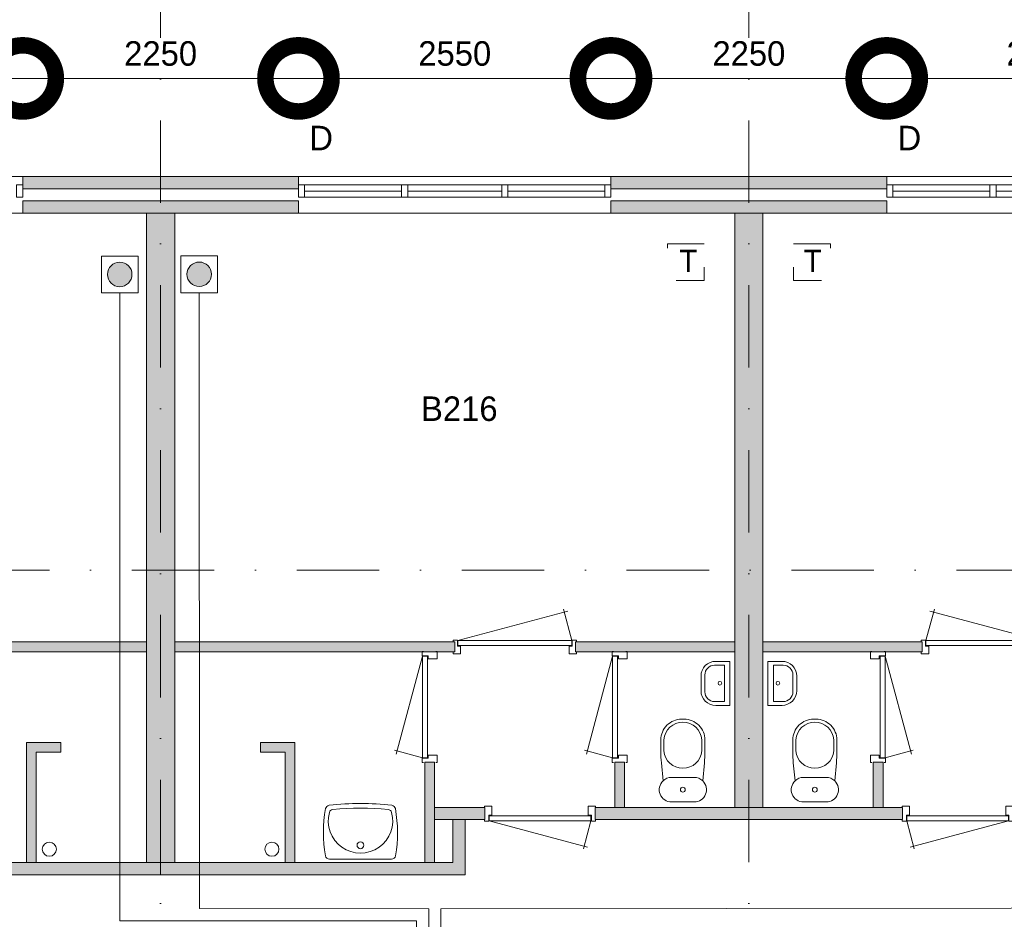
# Model space of a CAD drawing. Header units: millimetres. Extents: x 0 to 84100, y 0 to 59400.
# Tile 15 of 39: x 31920 to 39954, y 17827 to 25170. Entities that reach past the tile are written whole.
import ezdxf
from ezdxf.enums import TextEntityAlignment as Align
from ezdxf.xclip import XClip

# ---------------------------------------------------------------- set-up
doc = ezdxf.new("R2010")
doc.units = ezdxf.units.MM
doc.header["$PDMODE"] = 3
doc.header["$PDSIZE"] = 1
for name, pattern in [('DGN1', [504.6, 0, -504.6]), ('DGN2', [672.8, 336.4, -336.4]), ('DGN4', [1345.6, 672.8, -336.4, 0, -336.4])]:
    doc.linetypes.add(name, pattern=pattern)
for name, color, linetype in [('16', 7, 'Continuous'), ('17', 7, 'Continuous'), ('29', 7, 'Continuous'), ('30', 7, 'Continuous'), ('32', 7, 'Continuous'), ('33', 7, 'Continuous'), ('40', 7, 'Continuous'), ('48', 7, 'Continuous'), ('56', 7, 'Continuous'), ('58', 7, 'Continuous'), ('62', 7, 'Continuous'), ('TRAP', 7, 'Continuous')]:
    doc.layers.add(name, color=color, linetype=linetype)
doc.styles.add('dgn001', font='dgn001.shx')
doc.styles.add('dgn003', font='dgn003.shx')
doc.styles.get("Standard").update_dxf_attribs({"font": 'arial.ttf'})
doc.dimstyles.get("Standard").update_dxf_attribs({"dimtxt": 0.18, "dimasz": 0.18, "dimexe": 0.18, "dimexo": 0.0625, "dimgap": 0.09, "dimtad": 0, "dimtih": 1, "dimtoh": 1, "dimdec": 4, "dimzin": 0, "dimdsep": 46, "dimtxsty": 'Standard', "dimcen": 0.09, "dimadec": 0, "dimazin": 0, "dimtfac": 1, "dimtdec": 4, "dimtofl": 0, "dimtmove": 0, "dimatfit": 3, "dimfxl": 1, "dimtolj": 1, "dimtzin": 0, "dimarcsym": 0})

# ---------------------------------------------------------------- blocks, each defined once
blk = doc.blocks.new('EAD011')
at = {"layer": '29'}
h = blk.add_hatch(color=3, dxfattribs=at)
edge = h.paths.add_edge_path()
edge.add_arc((0, 0), 100, 0, 360)
at = {"layer": '29', "color": 3, "linetype": 'Continuous', "lineweight": 0}
blk.add_circle((0, 0), 100, dxfattribs=at)
blk = doc.blocks.new('AnonymousCell23')
at = {"layer": '29', "color": 1, "linetype": 'Continuous', "lineweight": 0, "flags": 128}
blk.add_lwpolyline([(240, 184), (240, -116), (-60, -116), (-60, 184), (240, 184)], dxfattribs=at)
at = {"color": 1, "linetype": 'Continuous', "lineweight": 0}
blk.add_blockref('EAD011', (90, 34), dxfattribs=at)
blk = doc.blocks.new('EAD012')
at = {"layer": '29'}
h = blk.add_hatch(color=3, dxfattribs=at)
edge = h.paths.add_edge_path()
edge.add_arc((0, 0), 100, 0, 360)
at = {"layer": '29', "color": 3, "linetype": 'Continuous', "lineweight": 0}
blk.add_circle((0, 0), 100, dxfattribs=at)
blk = doc.blocks.new('AnonymousCell24')
at = {"layer": '29', "color": 1, "linetype": 'Continuous', "lineweight": 0, "flags": 128}
blk.add_lwpolyline([(-240, 184), (-240, -116), (60, -116), (60, 184), (-240, 184)], dxfattribs=at)
at = {"color": 1, "linetype": 'Continuous', "lineweight": 0}
blk.add_blockref('EAD012', (-90, 34), dxfattribs=at)
blk = doc.blocks.new('AnonymousCell25')
at = {"layer": 'TRAP', "color": 1, "linetype": 'DGN2', "lineweight": 0, "flags": 128}
blk.add_lwpolyline([(150, 139), (-150, 139), (-150, -161), (150, -161), (150, 139)], dxfattribs=at)
at = {"layer": 'TRAP', "color": 1, "linetype": 'DGN2', "lineweight": 0, "style": 'dgn001'}
blk.add_text('T', height=180, dxfattribs=at).set_placement((-52.01, -90))
blk = doc.blocks.new('AnonymousCell26')
at = {"layer": 'TRAP', "color": 1, "linetype": 'DGN2', "lineweight": 0, "flags": 128}
blk.add_lwpolyline([(-150, 139), (150, 139), (150, -161), (-150, -161), (-150, 139)], dxfattribs=at)
at = {"layer": 'TRAP', "color": 1, "linetype": 'DGN2', "lineweight": 0, "style": 'dgn001'}
blk.add_text('T', height=180, dxfattribs=at).set_placement((-68, -90))
blk = doc.blocks.new('930L098')
at = {"layer": '33', "color": 1, "linetype": 'Continuous', "lineweight": 0}
for p, q in [((-968, 98), (-899.56, 353.44)), ((-38, 98), (-936.31, 338.7))]:
    blk.add_line(p, q, dxfattribs=at)
at = {"layer": '33', "color": 92, "linetype": 'Continuous', "lineweight": 13, "true_color": 0x00e100, "flags": 128}
for points in [[(-1006, 90), (-1006, 101), (-971, 101), (-971, 51), (-946, 51), (-946, -11), (-1006, -11), (-1006, 0)], [(0, 90), (0, 101), (-35, 101), (-35, 51), (-60, 51), (-60, -11), (0, -11), (0, 0)]]:
    blk.add_lwpolyline(points, dxfattribs=at)
at = {"layer": '33', "color": 2, "linetype": 'Continuous', "lineweight": 13, "true_color": 0xf0f000, "flags": 128}
blk.add_lwpolyline([(-968, 98), (-38, 98), (-38, 58), (-968, 58), (-968, 98)], dxfattribs=at)
blk = doc.blocks.new('CLOS028')
at = {"layer": '40', "color": 7, "linetype": 'Continuous', "lineweight": 0}
for p, q in [((1.1, 670), (-0.8, 670)), ((-155, 527.8), (-155, 435.8)), ((155, 527.8), (155, 435.5)), ((92.5, 220), (-92.5, 220))]:
    blk.add_line(p, q, dxfattribs=at)
at = {"layer": '40', "color": 7, "linetype": 'Continuous', "lineweight": 0, "flags": 128}
for points in [[(175.7, 338.3), (162, 191.9), (162, 191.9, -0.674333), (92.5, 20), (92.5, 20), (-92.5, 20), (-92.5, 20, -0.674333), (-162, 191.9), (-162, 191.9), (-175.7, 338.3), (-175.7, 338.3, -0.023285), (-180, 431.3), (-180, 431.3), (-180, 525), (-180, 525, -0.414214), (-10, 695), (-10, 695), (10, 695), (10, 695, -0.414214), (180, 525), (180, 525), (180, 431.3), (180, 431.3, -0.023285), (175.7, 338.3)], [(-155, 527.8, -0.917521), (155, 527.8)], [(155, 436.6, -0.917514), (-155, 436.6)]]:
    blk.add_lwpolyline(points, format="xyb", dxfattribs=at)
at = {"layer": '40', "color": 7, "linetype": 'Continuous', "lineweight": 0}
blk.add_circle((0, 120), 20, dxfattribs=at)
for centre, start, end in [((-92.5, 120), 90, 134.02728), ((92.5, 120), 45.97272, 90)]:
    blk.add_arc(centre, 100, start, end, dxfattribs=at)
blk = doc.blocks.new('830R1025')
at = {"layer": '33', "color": 1, "linetype": 'Continuous', "lineweight": 0}
for p, q in [((108, 868), (322.82, 66.28)), ((108, 38), (336.87, 99.32))]:
    blk.add_line(p, q, dxfattribs=at)
at = {"layer": '33', "color": 92, "linetype": 'Continuous', "lineweight": 13, "true_color": 0x00e100, "flags": 128}
for points in [[(100, 906), (111, 906), (111, 871), (61, 871), (61, 846), (-11, 846), (-11, 906), (0, 906)], [(100, 0), (111, 0), (111, 35), (61, 35), (61, 60), (-11, 60), (-11, 0), (0, 0)]]:
    blk.add_lwpolyline(points, dxfattribs=at)
at = {"layer": '33', "color": 2, "linetype": 'Continuous', "lineweight": 13, "true_color": 0xf0f000, "flags": 128}
blk.add_lwpolyline([(108, 868), (108, 38), (68, 38), (68, 868), (108, 868)], dxfattribs=at)
blk = doc.blocks.new('FT018')
at = {"layer": '40', "color": 7, "linetype": 'Continuous', "lineweight": 0}
for p, q in [((20, -180), (20, 180)), ((64.6, -148.9), (64.6, 148.9)), ((64.6, 148.9), (144, 148.9)), ((135.1, -180), (20, -180))]:
    blk.add_line(p, q, dxfattribs=at)
at = {"layer": '40', "color": 7, "linetype": 'Continuous', "lineweight": 0, "flags": 128}
for points in [[(20, 180), (135.1, 180)], [(224, 68.9), (224, -68.9)], [(255.1, 60), (255.1, -60)], [(144, -148.9), (64.6, -148.9)]]:
    blk.add_lwpolyline(points, dxfattribs=at)
for points in [[(255.1, -60, -0.414214), (135.1, -180)], [(224, -68.9, -0.414214), (144, -148.9)]]:
    blk.add_lwpolyline(points, format="xyb", dxfattribs=at)
at = {"layer": '40', "color": 7, "linetype": 'Continuous', "lineweight": 0}
blk.add_circle((101.1, 0.9), 15.1, dxfattribs=at)
for centre, radius in [((135.1, 60), 120), ((144, 68.9), 80)]:
    blk.add_arc(centre, radius, 0, 90, dxfattribs=at)
blk = doc.blocks.new('830R1026')
at = {"layer": '33', "color": 1, "linetype": 'Continuous', "lineweight": 0}
for p, q in [((38, -108), (99.32, -336.87)), ((868, -108), (66.28, -322.82))]:
    blk.add_line(p, q, dxfattribs=at)
at = {"layer": '33', "color": 92, "linetype": 'Continuous', "lineweight": 13, "true_color": 0x00e100, "flags": 128}
for points in [[(0, -100), (0, -111), (35, -111), (35, -61), (60, -61), (60, 11), (0, 11), (0, 0)], [(906, -100), (906, -111), (871, -111), (871, -61), (846, -61), (846, 11), (906, 11), (906, 0)]]:
    blk.add_lwpolyline(points, dxfattribs=at)
at = {"layer": '33', "color": 2, "linetype": 'Continuous', "lineweight": 13, "true_color": 0xf0f000, "flags": 128}
blk.add_lwpolyline([(868, -108), (38, -108), (38, -68), (868, -68), (868, -108)], dxfattribs=at)
blk = doc.blocks.new('930L099')
at = {"layer": '33', "color": 1, "linetype": 'Continuous', "lineweight": 0}
for p, q in [((38, 98), (936.31, 338.7)), ((968, 98), (899.56, 353.44))]:
    blk.add_line(p, q, dxfattribs=at)
at = {"layer": '33', "color": 92, "linetype": 'Continuous', "lineweight": 13, "true_color": 0x00e100, "flags": 128}
for points in [[(0, 90), (0, 101), (35, 101), (35, 51), (60, 51), (60, -11), (0, -11), (0, 0)], [(1006, 90), (1006, 101), (971, 101), (971, 51), (946, 51), (946, -11), (1006, -11), (1006, 0)]]:
    blk.add_lwpolyline(points, dxfattribs=at)
at = {"layer": '33', "color": 2, "linetype": 'Continuous', "lineweight": 13, "true_color": 0xf0f000, "flags": 128}
blk.add_lwpolyline([(968, 98), (38, 98), (38, 58), (968, 58), (968, 98)], dxfattribs=at)
blk = doc.blocks.new('830R1027')
at = {"layer": '33', "color": 1, "linetype": 'Continuous', "lineweight": 0}
for p, q in [((-108, 868), (-322.82, 66.28)), ((-108, 38), (-336.87, 99.32))]:
    blk.add_line(p, q, dxfattribs=at)
at = {"layer": '33', "color": 92, "linetype": 'Continuous', "lineweight": 13, "true_color": 0x00e100, "flags": 128}
for points in [[(-100, 906), (-111, 906), (-111, 871), (-61, 871), (-61, 846), (11, 846), (11, 906), (0, 906)], [(-100, 0), (-111, 0), (-111, 35), (-61, 35), (-61, 60), (11, 60), (11, 0), (0, 0)]]:
    blk.add_lwpolyline(points, dxfattribs=at)
at = {"layer": '33', "color": 2, "linetype": 'Continuous', "lineweight": 13, "true_color": 0xf0f000, "flags": 128}
blk.add_lwpolyline([(-108, 868), (-108, 38), (-68, 38), (-68, 868), (-108, 868)], dxfattribs=at)
blk = doc.blocks.new('CLOS029')
at = {"layer": '40', "color": 7, "linetype": 'Continuous', "lineweight": 0}
for p, q in [((-1.1, 670), (0.8, 670)), ((-155, 527.8), (-155, 435.5)), ((155, 527.8), (155, 435.8)), ((-92.5, 220), (92.5, 220))]:
    blk.add_line(p, q, dxfattribs=at)
at = {"layer": '40', "color": 7, "linetype": 'Continuous', "lineweight": 0, "flags": 128}
for points in [[(-175.7, 338.3), (-162, 191.9), (-162, 191.9, 0.674333), (-92.5, 20), (-92.5, 20), (92.5, 20), (92.5, 20, 0.674333), (162, 191.9), (162, 191.9), (175.7, 338.3), (175.7, 338.3, 0.023285), (180, 431.3), (180, 431.3), (180, 525), (180, 525, 0.414214), (10, 695), (10, 695), (-10, 695), (-10, 695, 0.414214), (-180, 525), (-180, 525), (-180, 431.3), (-180, 431.3, 0.023285), (-175.7, 338.3)], [(-162, 191.9, -0.194504), (-92.5, 220)], [(92.5, 220, -0.194504), (162, 191.9)]]:
    blk.add_lwpolyline(points, format="xyb", dxfattribs=at)
at = {"layer": '40', "color": 7, "linetype": 'Continuous', "lineweight": 0}
blk.add_circle((0, 120), 20, dxfattribs=at)
for centre, start, end in [((0, 514.4), 4.9259, 175.0741), ((0, 450), 184.92635, 355.07365)]:
    blk.add_arc(centre, 155.6, start, end, dxfattribs=at)
blk = doc.blocks.new('FT019')
at = {"layer": '40', "color": 7, "linetype": 'Continuous', "lineweight": 0}
for p, q in [((-20, -180), (-20, 180)), ((-64.6, 148.9), (-144, 148.9)), ((-64.6, -148.9), (-64.6, 148.9)), ((-135.1, -180), (-20, -180))]:
    blk.add_line(p, q, dxfattribs=at)
at = {"layer": '40', "color": 7, "linetype": 'Continuous', "lineweight": 0, "flags": 128}
for points in [[(-255.1, 60, -0.414214), (-135.1, 180)], [(-224, 68.9, -0.414214), (-144, 148.9)]]:
    blk.add_lwpolyline(points, format="xyb", dxfattribs=at)
for points in [[(-20, 180), (-135.1, 180)], [(-255.1, 60), (-255.1, -60)], [(-224, 68.9), (-224, -68.9)], [(-144, -148.9), (-64.6, -148.9)]]:
    blk.add_lwpolyline(points, dxfattribs=at)
at = {"layer": '40', "color": 7, "linetype": 'Continuous', "lineweight": 0}
blk.add_circle((-101.1, 0.9), 15.1, dxfattribs=at)
for centre, radius in [((-135.1, -60), 120), ((-144, -68.9), 80)]:
    blk.add_arc(centre, radius, 180, 270, dxfattribs=at)
blk = doc.blocks.new('830R1028')
at = {"layer": '33', "color": 1, "linetype": 'Continuous', "lineweight": 0}
for p, q in [((-868, -108), (-66.28, -322.82)), ((-38, -108), (-99.32, -336.87))]:
    blk.add_line(p, q, dxfattribs=at)
at = {"layer": '33', "color": 92, "linetype": 'Continuous', "lineweight": 13, "true_color": 0x00e100, "flags": 128}
for points in [[(-906, -100), (-906, -111), (-871, -111), (-871, -61), (-846, -61), (-846, 11), (-906, 11), (-906, 0)], [(0, -100), (0, -111), (-35, -111), (-35, -61), (-60, -61), (-60, 11), (0, 11), (0, 0)]]:
    blk.add_lwpolyline(points, dxfattribs=at)
at = {"layer": '33', "color": 2, "linetype": 'Continuous', "lineweight": 13, "true_color": 0xf0f000, "flags": 128}
blk.add_lwpolyline([(-868, -108), (-38, -108), (-38, -68), (-868, -68), (-868, -108)], dxfattribs=at)
blk = doc.blocks.new('830R1029')
at = {"layer": '33', "color": 1, "linetype": 'Continuous', "lineweight": 0}
for p, q in [((-108, 868), (-322.82, 66.28)), ((-108, 38), (-336.87, 99.32))]:
    blk.add_line(p, q, dxfattribs=at)
at = {"layer": '33', "color": 92, "linetype": 'Continuous', "lineweight": 13, "true_color": 0x00e100, "flags": 128}
for points in [[(-100, 906), (-111, 906), (-111, 871), (-61, 871), (-61, 846), (11, 846), (11, 906), (0, 906)], [(-100, 0), (-111, 0), (-111, 35), (-61, 35), (-61, 60), (11, 60), (11, 0), (0, 0)]]:
    blk.add_lwpolyline(points, dxfattribs=at)
at = {"layer": '33', "color": 2, "linetype": 'Continuous', "lineweight": 13, "true_color": 0xf0f000, "flags": 128}
blk.add_lwpolyline([(-108, 868), (-108, 38), (-68, 38), (-68, 868), (-108, 868)], dxfattribs=at)
blk = doc.blocks.new('WT0110')
at = {"layer": '40', "color": 7, "linetype": 'Continuous', "lineweight": 0}
blk.add_line((-253.2, 20), (253.2, 20), dxfattribs=at)
at = {"layer": '40', "color": 7, "linetype": 'Continuous', "lineweight": 0, "flags": 128}
for points in [[(-285.7, 47.3, -0.090801), (-284.5, 432.1)], [(-284.5, 432.1, -0.328769), (-256, 459)], [(-256, 459, -0.059915), (256, 459)], [(-254, 400.8, -0.309671), (-225.6, 425)], [(-225.6, 425, -0.052773), (225.6, 425)], [(225.6, 425, -0.309671), (254, 400.8)], [(256, 459, -0.328769), (284.5, 432.1)], [(284.5, 432.1, -0.090801), (285.7, 47.3)], [(254, 400.8, -1.30637), (-254, 400.8)], [(-253.2, 20, -0.363957), (-285.7, 47.3)], [(285.7, 47.3, -0.363957), (253.2, 20)]]:
    blk.add_lwpolyline(points, format="xyb", dxfattribs=at)
at = {"layer": '40', "color": 7, "linetype": 'Continuous', "lineweight": 0}
blk.add_circle((0, 133.3), 28.1, dxfattribs=at)
blk = doc.blocks.new('_DotSmall')
at = {"color": 0, "linetype": 'ByBlock', "const_width": 0.5}
blk.add_lwpolyline([(-0.0625, 0, 1), (0.0625, 0, 1)], format="xyb", close=True, dxfattribs=at)
blk = doc.blocks.new('*D19350')
at = {"layer": '58', "color": 3, "linetype": 'Continuous', "lineweight": 0, "transparency": 16777216}
blk.add_line((34174.8, 16707.8), (36724.8, 16707.8), dxfattribs=at)
at = {"layer": 'Defpoints', "color": 0, "linetype": 'Continuous', "transparency": 16777216}
for p in [(36724.8, 16707.8), (34174.8, 15907.8), (36724.8, 15907.8)]:
    blk.add_point(p, dxfattribs=at)
at = {"layer": '58', "color": 3, "linetype": 'Continuous', "lineweight": 0, "transparency": 16777216, "xscale": 1080, "yscale": 1080, "zscale": 1080, "rotation": 180}
blk.add_blockref('_DotSmall', (34174.8, 16707.8), dxfattribs=at)
at = {"layer": '58', "color": 3, "linetype": 'Continuous', "lineweight": 0, "transparency": 16777216, "xscale": 1080, "yscale": 1080, "zscale": 1080}
blk.add_blockref('_DotSmall', (36724.8, 16707.8), dxfattribs=at)
at = {"layer": '58', "color": 3, "linetype": 'Continuous', "lineweight": 0, "transparency": 16777216, "insert": (35449.8, 16909.9), "char_height": 200, "attachment_point": 5, "style": 'dgn003'}
blk.add_mtext('\\A1;2550', dxfattribs=at)
blk = doc.blocks.new('*D19351')
at = {"layer": '58', "color": 3, "linetype": 'Continuous', "lineweight": 0, "transparency": 16777216}
blk.add_line((31924.8, 16707.8), (34174.8, 16707.8), dxfattribs=at)
at = {"layer": 'Defpoints', "color": 0, "linetype": 'Continuous', "transparency": 16777216}
for p in [(34174.8, 16707.8), (31924.8, 15907.8), (34174.8, 15907.8)]:
    blk.add_point(p, dxfattribs=at)
at = {"layer": '58', "color": 3, "linetype": 'Continuous', "lineweight": 0, "transparency": 16777216, "xscale": 1080, "yscale": 1080, "zscale": 1080, "rotation": 180}
blk.add_blockref('_DotSmall', (31924.8, 16707.8), dxfattribs=at)
at = {"layer": '58', "color": 3, "linetype": 'Continuous', "lineweight": 0, "transparency": 16777216, "xscale": 1080, "yscale": 1080, "zscale": 1080}
blk.add_blockref('_DotSmall', (34174.8, 16707.8), dxfattribs=at)
at = {"layer": '58', "color": 3, "linetype": 'Continuous', "lineweight": 0, "transparency": 16777216, "insert": (33049.8, 16909.9), "char_height": 200, "attachment_point": 5, "style": 'dgn003'}
blk.add_mtext('\\A1;2250', dxfattribs=at)
blk = doc.blocks.new('*D19352')
at = {"layer": '58', "color": 3, "linetype": 'Continuous', "lineweight": 0, "transparency": 16777216}
blk.add_line((31924.8, 16707.8), (29374.8, 16707.8), dxfattribs=at)
at = {"layer": 'Defpoints', "color": 0, "linetype": 'Continuous', "transparency": 16777216}
for p in [(29374.8, 16707.8), (29374.8, 15907.8), (31924.8, 15907.8)]:
    blk.add_point(p, dxfattribs=at)
at = {"layer": '58', "color": 3, "linetype": 'Continuous', "lineweight": 0, "transparency": 16777216, "xscale": 1080, "yscale": 1080, "zscale": 1080, "rotation": 180}
blk.add_blockref('_DotSmall', (29374.8, 16707.8), dxfattribs=at)
at = {"layer": '58', "color": 3, "linetype": 'Continuous', "lineweight": 0, "transparency": 16777216, "xscale": 1080, "yscale": 1080, "zscale": 1080}
blk.add_blockref('_DotSmall', (31924.8, 16707.8), dxfattribs=at)
at = {"layer": '58', "color": 3, "linetype": 'Continuous', "lineweight": 0, "transparency": 16777216, "insert": (30649.8, 16909.9), "char_height": 200, "attachment_point": 5, "style": 'dgn003'}
blk.add_mtext('\\A1;2550', dxfattribs=at)
blk = doc.blocks.new('*D19353')
at = {"layer": '58', "color": 3, "linetype": 'Continuous', "lineweight": 0, "transparency": 16777216}
blk.add_line((27124.8, 16707.8), (29374.8, 16707.8), dxfattribs=at)
at = {"layer": 'Defpoints', "color": 0, "linetype": 'Continuous', "transparency": 16777216}
for p in [(29374.8, 16707.8), (27124.8, 15907.8), (29374.8, 15907.8)]:
    blk.add_point(p, dxfattribs=at)
at = {"layer": '58', "color": 3, "linetype": 'Continuous', "lineweight": 0, "transparency": 16777216, "xscale": 1080, "yscale": 1080, "zscale": 1080, "rotation": 180}
blk.add_blockref('_DotSmall', (27124.8, 16707.8), dxfattribs=at)
at = {"layer": '58', "color": 3, "linetype": 'Continuous', "lineweight": 0, "transparency": 16777216, "xscale": 1080, "yscale": 1080, "zscale": 1080}
blk.add_blockref('_DotSmall', (29374.8, 16707.8), dxfattribs=at)
at = {"layer": '58', "color": 3, "linetype": 'Continuous', "lineweight": 0, "transparency": 16777216, "insert": (28249.8, 16909.9), "char_height": 200, "attachment_point": 5, "style": 'dgn003'}
blk.add_mtext('\\A1;2250', dxfattribs=at)
blk = doc.blocks.new('*D19354')
at = {"layer": '58', "color": 3, "linetype": 'Continuous', "lineweight": 0, "transparency": 16777216}
blk.add_line((24574.8, 16707.8), (27124.8, 16707.8), dxfattribs=at)
at = {"layer": 'Defpoints', "color": 0, "linetype": 'Continuous', "transparency": 16777216}
for p in [(27124.8, 16707.8), (24574.8, 15907.8), (27124.8, 15907.8)]:
    blk.add_point(p, dxfattribs=at)
at = {"layer": '58', "color": 3, "linetype": 'Continuous', "lineweight": 0, "transparency": 16777216, "xscale": 1080, "yscale": 1080, "zscale": 1080, "rotation": 180}
blk.add_blockref('_DotSmall', (24574.8, 16707.8), dxfattribs=at)
at = {"layer": '58', "color": 3, "linetype": 'Continuous', "lineweight": 0, "transparency": 16777216, "xscale": 1080, "yscale": 1080, "zscale": 1080}
blk.add_blockref('_DotSmall', (27124.8, 16707.8), dxfattribs=at)
at = {"layer": '58', "color": 3, "linetype": 'Continuous', "lineweight": 0, "transparency": 16777216, "insert": (25849.8, 16909.9), "char_height": 200, "attachment_point": 5, "style": 'dgn003'}
blk.add_mtext('\\A1;2550', dxfattribs=at)
blk = doc.blocks.new('50E03_329_B02 - Default')
at = {"layer": '16'}
for points in [[(27124.76, 15807.77), (29374.76, 15807.77), (29374.76, 15907.77), (27124.76, 15907.77)], [(31924.76, 15807.77), (34174.76, 15807.77), (34174.76, 15907.77), (31924.76, 15907.77)]]:
    blk.add_hatch(color=7, dxfattribs=at).paths.add_polyline_path(points)
at = {"layer": '62'}
for color, points in [(9, [(27124.76, 15607.77), (29374.76, 15607.77), (29374.76, 15707.77), (27124.76, 15707.77)]), (9, [(31924.76, 15607.77), (34174.76, 15607.77), (34174.76, 15707.77), (31924.76, 15707.77)]), (9, [(28134.76, 15607.77), (28364.76, 15607.77), (28364.76, 10307.77), (28134.76, 10307.77)]), (9, [(33164.76, 10757.77), (32934.76, 10757.77), (32934.76, 15607.77), (33164.76, 15607.77)]), (9, [(28134.76, 12027.77), (25849.76, 12027.77), (25849.76, 12107.77), (28134.76, 12107.77)]), (9, [(28364.76, 12027.77), (30649.76, 12027.77), (30649.76, 12107.77), (28364.76, 12107.77)]), (9, [(31634.76, 12027.77), (32934.76, 12027.77), (32934.76, 12107.77), (31634.76, 12107.77)]), (9, [(34464.76, 12027.77), (33164.76, 12027.77), (33164.76, 12107.77), (34464.76, 12107.77)]), (9, [(27434.76, 11207.77), (27434.76, 11287.77), (27154.76, 11287.77), (27154.76, 10307.77), (27234.76, 10307.77), (27234.76, 11207.77)]), (9, [(29064.76, 11207.77), (29064.76, 11287.77), (29344.76, 11287.77), (29344.76, 10307.77), (29264.76, 10307.77), (29264.76, 11207.77)]), (9, [(30404.76, 11127.77), (30484.76, 11127.77), (30484.76, 10307.77), (30404.76, 10307.77)]), (9, [(31954.76, 11127.77), (32034.76, 11127.77), (32034.76, 10757.77), (31954.76, 10757.77)]), (9, [(34144.76, 11127.77), (34064.76, 11127.77), (34064.76, 10757.77), (34144.76, 10757.77)]), (7, [(30484.76, 10757.77), (30894.76, 10757.77), (30894.76, 10657.77), (30484.76, 10657.77)]), (7, [(31794.76, 10757.77), (33049.76, 10757.77), (33049.76, 10657.77), (31794.76, 10657.77)]), (7, [(34304.76, 10757.77), (33049.76, 10757.77), (33049.76, 10657.77), (34304.76, 10657.77)]), (7, [(28249.76, 10207.77), (28249.76, 10307.77), (25864.76, 10307.77), (25864.76, 10657.77), (25764.76, 10657.77), (25764.76, 10207.77)]), (7, [(28249.76, 10207.77), (28249.76, 10307.77), (30634.76, 10307.77), (30634.76, 10657.77), (30734.76, 10657.77), (30734.76, 10207.77)])]:
    blk.add_hatch(color=color, dxfattribs=at).paths.add_polyline_path(points)
at = {"layer": '16', "color": 92, "linetype": 'Continuous', "lineweight": 0, "true_color": 0x00e100, "flags": 128}
for points in [[(27124.76, 15807.77), (29374.76, 15807.77), (29374.76, 15907.77), (27124.76, 15907.77), (27124.76, 15807.77)], [(31924.76, 15807.77), (34174.76, 15807.77), (34174.76, 15907.77), (31924.76, 15907.77), (31924.76, 15807.77)], [(27124.76, 15607.77), (29374.76, 15607.77), (29374.76, 15707.77), (27124.76, 15707.77), (27124.76, 15607.77)], [(31924.76, 15607.77), (34174.76, 15607.77), (34174.76, 15707.77), (31924.76, 15707.77), (31924.76, 15607.77)], [(25849.76, 12027.77), (28134.76, 12027.77), (28134.76, 12107.77), (25849.76, 12107.77), (25849.76, 12027.77)], [(30649.76, 12027.77), (28364.76, 12027.77), (28364.76, 12107.77), (30649.76, 12107.77), (30649.76, 12027.77)], [(32934.76, 12027.77), (31634.76, 12027.77), (31634.76, 12107.77), (32934.76, 12107.77), (32934.76, 12027.77)], [(33164.76, 12027.77), (34464.76, 12027.77), (34464.76, 12107.77), (33164.76, 12107.77), (33164.76, 12027.77)], [(27234.76, 10307.77), (27234.76, 11207.77), (27434.76, 11207.77), (27434.76, 11287.77), (27154.76, 11287.77), (27154.76, 10307.77), (27234.76, 10307.77)], [(29264.76, 10307.77), (29264.76, 11207.77), (29064.76, 11207.77), (29064.76, 11287.77), (29344.76, 11287.77), (29344.76, 10307.77), (29264.76, 10307.77)], [(30404.76, 10307.77), (30484.76, 10307.77), (30484.76, 11127.77), (30404.76, 11127.77), (30404.76, 10307.77)], [(31954.76, 10757.77), (32034.76, 10757.77), (32034.76, 11127.77), (31954.76, 11127.77), (31954.76, 10757.77)], [(34144.76, 10757.77), (34064.76, 10757.77), (34064.76, 11127.77), (34144.76, 11127.77), (34144.76, 10757.77)], [(30484.76, 10657.77), (30894.76, 10657.77), (30894.76, 10757.77), (30484.76, 10757.77), (30484.76, 10657.77)], [(31794.76, 10657.77), (33049.76, 10657.77), (33049.76, 10757.77), (31794.76, 10757.77), (31794.76, 10657.77)], [(34304.76, 10657.77), (33049.76, 10657.77), (33049.76, 10757.77), (34304.76, 10757.77), (34304.76, 10657.77)], [(28249.76, 10207.77), (25764.76, 10207.77), (25764.76, 10657.77), (25864.76, 10657.77), (25864.76, 10307.77), (28249.76, 10307.77), (28249.76, 10207.77)], [(28249.76, 10207.77), (30734.76, 10207.77), (30734.76, 10657.77), (30634.76, 10657.77), (30634.76, 10307.77), (28249.76, 10307.77), (28249.76, 10207.77)]]:
    blk.add_lwpolyline(points, dxfattribs=at)
at = {"layer": '16', "color": 7, "linetype": 'Continuous', "lineweight": 0, "flags": 128}
for points in [[(27124.76, 15807.77), (29374.76, 15807.77), (29374.76, 15907.77), (27124.76, 15907.77), (27124.76, 15807.77)], [(31924.76, 15807.77), (34174.76, 15807.77), (34174.76, 15907.77), (31924.76, 15907.77), (31924.76, 15807.77)]]:
    blk.add_lwpolyline(points, dxfattribs=at)
at = {"layer": '17', "color": 92, "linetype": 'Continuous', "lineweight": 0, "true_color": 0x00e100, "flags": 128}
for points in [[(28134.76, 10307.77), (28364.76, 10307.77), (28364.76, 15607.77), (28134.76, 15607.77), (28134.76, 10307.77)], [(32934.76, 10757.77), (33164.76, 10757.77), (33164.76, 15607.77), (32934.76, 15607.77), (32934.76, 10757.77)]]:
    blk.add_lwpolyline(points, dxfattribs=at)
at = {"layer": '30', "color": 3, "linetype": 'Continuous', "lineweight": 0}
for p, q in [((27124.76, 15907.77), (24574.76, 15907.77)), ((29374.76, 15907.77), (31924.76, 15907.77)), ((36724.76, 15907.77), (34174.76, 15907.77)), ((27124.76, 15607.77), (24574.76, 15607.77)), ((29374.76, 15607.77), (31924.76, 15607.77)), ((36724.76, 15607.77), (34174.76, 15607.77))]:
    blk.add_line(p, q, dxfattribs=at)
at = {"layer": '32', "color": 3, "linetype": 'Continuous', "lineweight": 0}
for p, q in [((29424.76, 15837.77), (31924.76, 15837.77)), ((29424.76, 15737.77), (29424.76, 15837.77)), ((36674.76, 15837.77), (34174.76, 15837.77)), ((29424.76, 15787.77), (30216.43, 15787.77)), ((30266.43, 15787.77), (31033.1, 15787.77)), ((31083.1, 15787.77), (31874.76, 15787.77)), ((35016.42, 15787.77), (34224.76, 15787.77)), ((35833.09, 15787.77), (35066.42, 15787.77)), ((31874.76, 15737.77), (29424.76, 15737.77)), ((34224.76, 15737.77), (36674.76, 15737.77))]:
    blk.add_line(p, q, dxfattribs=at)
at = {"layer": '32', "color": 3, "linetype": 'Continuous', "lineweight": 0, "flags": 128}
for points in [[(27124.76, 15837.77), (27074.76, 15837.77), (27074.76, 15737.77), (27124.76, 15737.77), (27124.76, 15837.77)], [(29374.76, 15837.77), (29424.76, 15837.77), (29424.76, 15737.77), (29374.76, 15737.77), (29374.76, 15837.77)], [(30216.43, 15837.77), (30266.43, 15837.77), (30266.43, 15737.77), (30216.43, 15737.77), (30216.43, 15837.77)], [(31033.1, 15837.77), (31083.1, 15837.77), (31083.1, 15737.77), (31033.1, 15737.77), (31033.1, 15837.77)], [(31874.76, 15837.77), (31924.76, 15837.77), (31924.76, 15737.77), (31874.76, 15737.77), (31874.76, 15837.77)], [(34224.76, 15837.77), (34174.76, 15837.77), (34174.76, 15737.77), (34224.76, 15737.77), (34224.76, 15837.77)], [(35066.42, 15837.77), (35016.42, 15837.77), (35016.42, 15737.77), (35066.42, 15737.77), (35066.42, 15837.77)]]:
    blk.add_lwpolyline(points, dxfattribs=at)
at = {"layer": '40', "color": 3, "linetype": 'Continuous', "lineweight": 0}
for centre in [(27341.52, 10416.37), (29158, 10416.37)]:
    blk.add_circle(centre, 57.46, dxfattribs=at)
at = {"layer": '56', "color": 3, "linetype": 'DGN4', "lineweight": 0}
for p, q in [((28249.76, 50407.77), (28249.76, 1494.98)), ((33049.76, 50407.77), (33049.76, 1494.98)), ((51564.76, 12692.77), (-3435.24, 12692.77))]:
    blk.add_line(p, q, dxfattribs=at)
at = {"layer": '58', "color": 3, "linetype": 'DGN1', "lineweight": 0}
for p, q in [((27124.76, 15907.77), (27124.76, 16707.77)), ((29374.76, 15907.77), (29374.76, 16707.77)), ((31924.76, 15907.77), (31924.76, 16707.77)), ((34174.76, 15907.77), (34174.76, 16707.77))]:
    blk.add_line(p, q, dxfattribs=at)
at = {"layer": '62', "color": 9, "linetype": 'Continuous', "lineweight": 0, "flags": 128}
for points in [[(27124.76, 15607.77), (29374.76, 15607.77), (29374.76, 15707.77), (27124.76, 15707.77), (27124.76, 15607.77)], [(31924.76, 15607.77), (34174.76, 15607.77), (34174.76, 15707.77), (31924.76, 15707.77), (31924.76, 15607.77)], [(28134.76, 15607.77), (28364.76, 15607.77), (28364.76, 10307.77), (28134.76, 10307.77), (28134.76, 15607.77)], [(33164.76, 10757.77), (32934.76, 10757.77), (32934.76, 15607.77), (33164.76, 15607.77), (33164.76, 10757.77)], [(28134.76, 12027.77), (25849.76, 12027.77), (25849.76, 12107.77), (28134.76, 12107.77), (28134.76, 12027.77)], [(28364.76, 12027.77), (30649.76, 12027.77), (30649.76, 12107.77), (28364.76, 12107.77), (28364.76, 12027.77)], [(31634.76, 12027.77), (32934.76, 12027.77), (32934.76, 12107.77), (31634.76, 12107.77), (31634.76, 12027.77)], [(34464.76, 12027.77), (33164.76, 12027.77), (33164.76, 12107.77), (34464.76, 12107.77), (34464.76, 12027.77)], [(27434.76, 11207.77), (27434.76, 11287.77), (27154.76, 11287.77), (27154.76, 10307.77), (27234.76, 10307.77), (27234.76, 11207.77), (27434.76, 11207.77)], [(29064.76, 11207.77), (29064.76, 11287.77), (29344.76, 11287.77), (29344.76, 10307.77), (29264.76, 10307.77), (29264.76, 11207.77), (29064.76, 11207.77)], [(30404.76, 11127.77), (30484.76, 11127.77), (30484.76, 10307.77), (30404.76, 10307.77), (30404.76, 11127.77)], [(31954.76, 11127.77), (32034.76, 11127.77), (32034.76, 10757.77), (31954.76, 10757.77), (31954.76, 11127.77)], [(34144.76, 11127.77), (34064.76, 11127.77), (34064.76, 10757.77), (34144.76, 10757.77), (34144.76, 11127.77)]]:
    blk.add_lwpolyline(points, dxfattribs=at)
at = {"layer": '62', "color": 7, "linetype": 'Continuous', "lineweight": 0, "flags": 128}
for points in [[(30484.76, 10757.77), (30894.76, 10757.77), (30894.76, 10657.77), (30484.76, 10657.77), (30484.76, 10757.77)], [(31794.76, 10757.77), (33049.76, 10757.77), (33049.76, 10657.77), (31794.76, 10657.77), (31794.76, 10757.77)], [(34304.76, 10757.77), (33049.76, 10757.77), (33049.76, 10657.77), (34304.76, 10657.77), (34304.76, 10757.77)], [(28249.76, 10207.77), (28249.76, 10307.77), (25864.76, 10307.77), (25864.76, 10657.77), (25764.76, 10657.77), (25764.76, 10207.77), (28249.76, 10207.77)], [(28249.76, 10207.77), (28249.76, 10307.77), (30634.76, 10307.77), (30634.76, 10657.77), (30734.76, 10657.77), (30734.76, 10207.77), (28249.76, 10207.77)]]:
    blk.add_lwpolyline(points, dxfattribs=at)
at = {"color": 7, "linetype": 'Continuous', "lineweight": 0}
for name, p in [('930L099', (30636.53, 12021.8)), ('930L098', (35462.99, 12021.8)), ('830R1029', (30494.94, 11124.69)), ('830R1027', (32046.36, 11124.68)), ('830R1025', (34053.16, 11124.68)), ('FT019', (32914.33, 11769.81)), ('FT018', (33185.19, 11769.81)), ('CLOS029', (32511.25, 10782.67)), ('CLOS028', (33588.27, 10782.67)), ('WT0110', (29880.62, 10315.63)), ('830R1028', (31799.47, 10755.87)), ('830R1026', (34300.05, 10755.87))]:
    blk.add_blockref(name, p, dxfattribs=at)
at = {"layer": '48', "color": 7, "linetype": 'Continuous', "lineweight": 0, "style": 'dgn003'}
for s, p in [('D', (29559.77, 16221.07)), ('D', (34359.77, 16221.07)), ('B216', (30687.08, 14011.98))]:
    blk.add_text(s, height=200, dxfattribs=at).set_placement(p, align=Align.MIDDLE_CENTER)
at = {"layer": '58', "color": 3, "linetype": 'Continuous', "lineweight": 0}
for base, p1, p2, picture, middle in [((27124.76, 16707.77), (24574.76, 15907.77), (27124.76, 15907.77), '*D19354', (25849.76, 16909.88)), ((29374.76, 16707.77), (27124.76, 15907.77), (29374.76, 15907.77), '*D19353', (28249.76, 16909.88)), ((29374.76, 16707.77), (31924.76, 15907.77), (29374.76, 15907.77), '*D19352', (30649.76, 16909.88)), ((34174.76, 16707.77), (31924.76, 15907.77), (34174.76, 15907.77), '*D19351', (33049.76, 16909.88)), ((36724.76, 16707.77), (34174.76, 15907.77), (36724.76, 15907.77), '*D19350', (35449.76, 16909.88))]:
    dim = blk.add_linear_dim(base=base, p1=p1, p2=p2, dimstyle='Standard', override={"dimscale": 1, "dimtxt": 200, "dimasz": 1080, "dimexe": 0, "dimexo": 0, "dimgap": 100, "dimtad": 1, "dimjust": 0, "dimtih": 0, "dimtoh": 0, "dimdec": 0, "dimlfac": 1, "dimzin": 11, "dimdsep": 46, "dimlunit": 2, "dimpost": '<>', "dimtxsty": 'dgn003', "dimblk1": 'DotSmall', "dimblk2": 'DotSmall', "dimsah": 1, "dimcen": 0, "dimse1": 1, "dimse2": 1, "dimclrd": 3, "dimclre": 3, "dimclrt": 3, "dimtol": 0, "dimtix": 1, "dimtofl": 1, "dimatfit": 3, "dimfrac": 1, "dimtolj": 1, "dimlwd": 0, "dimlwe": 0}, dxfattribs=at)
    dim.commit()
    dim.dimension.update_dxf_attribs({"geometry": picture, "text_midpoint": middle})

msp = doc.modelspace()

# ---------------------------------------------------------------- linework, layer by layer
at = {"layer": '29', "color": 1, "linetype": 'Continuous', "lineweight": 0, "flags": 128}
for points in [[(32736.05, 22940.8), (32737.59, 17814), (35157.51, 17814), (35157.51, 16993.34)], [(33384.79, 22941.77), (33386.33, 17914.97), (35257.51, 17914), (35257.51, 16993.34)], [(42336.67, 22947.2), (42338.21, 17920.4), (35357.51, 17914), (35357.51, 16993.34)]]:
    msp.add_lwpolyline(points, dxfattribs=at)

# ---------------------------------------------------------------- block references
ref = msp.add_blockref('50E03_329_B02 - Default', (4820.03, 7983.03))
XClip(ref).set_block_clipping_path([(-3447.2, 1205.47), (51798.68, 50007.99)])
at = {"color": 1, "linetype": 'Continuous', "lineweight": 0}
for name, p in [('AnonymousCell25', (37354.79, 23201.8)), ('AnonymousCell26', (38384.79, 23201.8)), ('AnonymousCell23', (32646.05, 23056.8)), ('AnonymousCell24', (33474.79, 23057.77))]:
    msp.add_blockref(name, p, dxfattribs=at)

doc.saveas('drawing.dxf')
